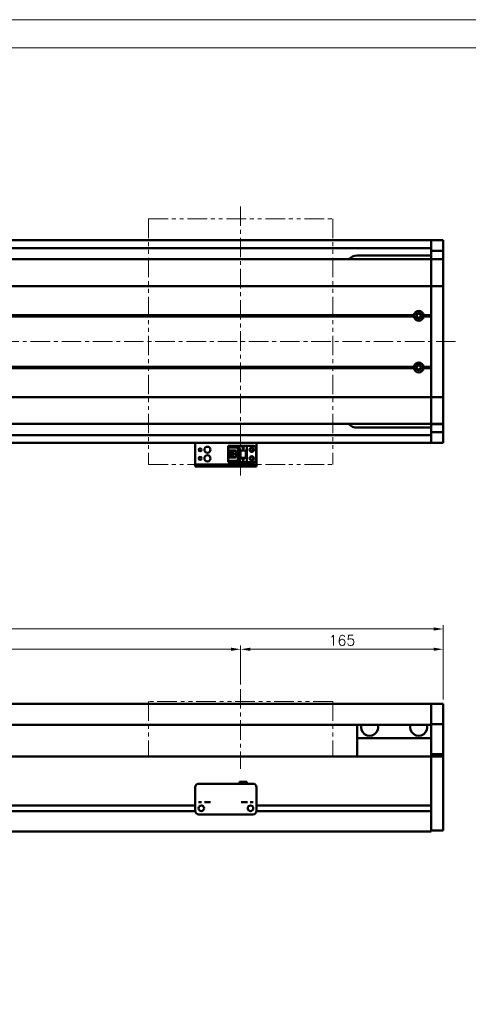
# Model space of a CAD drawing. Header units: millimetres. Extents: x 46891 to 50463, y 6223 to 9884.
# Tile 6 of 7: x 49509 to 49874, y 9083 to 9884. Entities that reach past the tile are written whole.
import ezdxf

# ---------------------------------------------------------------- set-up
doc = ezdxf.new("R2010")
doc.units = ezdxf.units.MM
doc.header["$LTSCALE"] = 0.5
doc.linetypes.add('CENTER', pattern=[50.8, 31.75, -6.35, 6.35, -6.35])
doc.linetypes.add('PHANTOM', pattern=[63.5, 31.75, -6.35, 6.35, -6.35, 6.35, -6.35])
doc.layers.get('0').update_dxf_attribs({"lineweight": 20})
doc.layers.add('1', color=1, linetype='CENTER', lineweight=13)
doc.layers.add('외형선(ISO)', color=7, linetype='Continuous', lineweight=50)
doc.styles.add('DSR TEXT', font='romans.shx', dxfattribs={"bigfont": 'whgtxt.shx'})
doc.styles.get("Standard").update_dxf_attribs({"font": 'romans.shx', "bigfont": 'whgtxt.shx'})
doc.dimstyles.new('DSR', dxfattribs={"dimscale": 2, "dimtxt": 3, "dimasz": 3, "dimexe": 0.5, "dimexo": 0.5, "dimgap": 0.5, "dimtad": 1, "dimdsep": 46, "dimtxsty": 'Standard', "dimcen": 2.5, "dimclrd": 4, "dimclre": 4, "dimclrt": 2, "dimadec": 0, "dimazin": 2, "dimtfac": 1, "dimtmove": 0, "dimatfit": 3, "dimfxl": 0, "dimlwd": -1, "dimlwe": -1, "dimarcsym": 0})

# ---------------------------------------------------------------- blocks, each defined once
blk = doc.blocks.new('A$C1C1952E1')
at = {"color": 1}
blk.add_lwpolyline([(0, 0), (420, 0), (420, 297), (0, 297)], close=True, dxfattribs=at)
at = {"color": 3}
blk.add_lwpolyline([(5, 5), (415, 5), (415, 292), (5, 292)], close=True, dxfattribs=at)
blk = doc.blocks.new('*D82')
at = {"color": 1, "linetype": 'ByBlock'}
for p, q in [((48888.71, 9343.03), (48888.71, 9374.84)), ((48896.51, 9371.84), (49680.91, 9371.84)), ((49688.71, 9343.03), (49688.71, 9374.84))]:
    blk.add_line(p, q, dxfattribs=at)
at = {"color": 1}
for points in [[(48896.51, 9373.14), (48896.51, 9370.54), (48888.71, 9371.84)], [(49680.91, 9373.14), (49680.91, 9370.54), (49688.71, 9371.84)]]:
    blk.add_solid(points, dxfattribs=at)
at = {"layer": 'Defpoints', "color": 0}
for p in [(49688.71, 9371.84), (48888.71, 9339.43), (49688.71, 9339.43)]:
    blk.add_point(p, dxfattribs=at)
at = {"color": 3, "insert": (49288.71, 9379.04), "char_height": 8.4, "attachment_point": 5, "style": 'DSR TEXT'}
blk.add_mtext('STROKE : 800', dxfattribs=at)
blk = doc.blocks.new('*D83')
at = {"color": 1, "linetype": 'ByBlock'}
for p, q in [((49688.71, 9343.03), (49688.71, 9374.84)), ((49696.51, 9371.84), (49845.91, 9371.84)), ((49853.71, 9331.03), (49853.71, 9374.84))]:
    blk.add_line(p, q, dxfattribs=at)
at = {"color": 1}
for points in [[(49696.51, 9373.14), (49696.51, 9370.54), (49688.71, 9371.84)], [(49845.91, 9373.14), (49845.91, 9370.54), (49853.71, 9371.84)]]:
    blk.add_solid(points, dxfattribs=at)
at = {"layer": 'Defpoints', "color": 0}
for p in [(49853.71, 9371.84), (49688.71, 9339.43), (49853.71, 9327.43)]:
    blk.add_point(p, dxfattribs=at)
at = {"color": 3, "insert": (49771.21, 9379.04), "char_height": 8.4, "attachment_point": 5, "style": 'DSR TEXT'}
blk.add_mtext('165', dxfattribs=at)
blk = doc.blocks.new('*D84')
at = {"color": 1, "linetype": 'ByBlock'}
for p, q in [((48683.71, 9331.03), (48683.71, 9391.33)), ((49845.91, 9388.33), (48691.51, 9388.33)), ((49853.71, 9331.03), (49853.71, 9391.33))]:
    blk.add_line(p, q, dxfattribs=at)
at = {"color": 1}
for points in [[(48691.51, 9389.63), (48691.51, 9387.03), (48683.71, 9388.33)], [(49845.91, 9389.63), (49845.91, 9387.03), (49853.71, 9388.33)]]:
    blk.add_solid(points, dxfattribs=at)
at = {"layer": 'Defpoints', "color": 0}
for p in [(48683.71, 9388.33), (48683.71, 9327.43), (49853.71, 9327.43)]:
    blk.add_point(p, dxfattribs=at)
at = {"color": 3, "insert": (49268.71, 9395.53), "char_height": 8.4, "attachment_point": 5, "style": 'DSR TEXT'}
blk.add_mtext('1170', dxfattribs=at)

msp = doc.modelspace()

# ---------------------------------------------------------------- linework, layer by layer
at = {"color": 6, "linetype": 'PHANTOM'}
for p, q in [((49613.71073, 9722.2047), (49763.71073, 9722.2047)), ((49613.71073, 9722.2047), (49613.71073, 9522.2047)), ((49763.71073, 9722.2047), (49763.71073, 9522.2047)), ((49613.71073, 9522.2047), (49763.71073, 9522.2047)), ((49763.71073, 9329.43175), (49613.71073, 9329.43175)), ((49613.71073, 9329.43175), (49613.71073, 9284.43175)), ((49763.71073, 9329.43175), (49763.71073, 9284.43175))]:
    msp.add_line(p, q, dxfattribs=at)
at = {"layer": '1'}
for p, q in [((49688.71073, 9732.2047), (49688.71073, 9512.2047)), ((49863.71073, 9622.2047), (48673.71073, 9622.2047)), ((49688.71073, 9339.43175), (49688.71073, 9274.43175))]:
    msp.add_line(p, q, dxfattribs=at)
at = {"layer": '외형선(ISO)'}
for p, q in [((48963.71073, 9704.7047), (49843.71073, 9704.7047)), ((49843.71073, 9701.7047), (49843.71073, 9704.7047)), ((49843.71073, 9704.7047), (49853.71073, 9704.7047)), ((49843.71073, 9704.7047), (49843.71073, 9701.7047)), ((49853.71073, 9701.7047), (49853.71073, 9704.7047)), ((48963.71073, 9698.2047), (49843.71073, 9698.2047)), ((49843.71073, 9701.7047), (49843.71073, 9699.2047)), ((49843.71073, 9698.7651), (49843.71073, 9701.7047)), ((49843.71073, 9695.96506), (49843.71073, 9698.7651)), ((49853.71073, 9701.7047), (49853.71073, 9698.7651)), ((49853.71073, 9698.7651), (49853.71073, 9695.96506)), ((49843.71073, 9689.2047), (48693.71073, 9689.2047)), ((49783.71073, 9692.2047), (49843.71073, 9692.2047)), ((49843.71073, 9689.27136), (49843.71073, 9695.96506)), ((49843.71073, 9695.96506), (49853.71073, 9695.96506)), ((49843.71073, 9689.2047), (49843.71073, 9689.27136)), ((49843.71073, 9689.27136), (49853.71073, 9689.27136)), ((49843.71073, 9689.2047), (49843.71073, 9686.50834)), ((49843.71073, 9689.2047), (49853.71073, 9689.2047)), ((49843.71073, 9686.50834), (49843.71073, 9689.2047)), ((49853.71073, 9695.96506), (49853.71073, 9689.27136)), ((49853.71073, 9689.27136), (49853.71073, 9689.2047)), ((49853.71073, 9686.50834), (49853.71073, 9689.2047)), ((49843.71073, 9686.50834), (49843.71073, 9667.90022)), ((49843.71073, 9667.90022), (49843.71073, 9686.50834)), ((49853.71073, 9667.90022), (49853.71073, 9686.50834)), ((49843.71073, 9667.43211), (48693.71073, 9667.43211)), ((49843.71073, 9667.43211), (49843.71073, 9667.90022)), ((49843.71073, 9667.90022), (49843.71073, 9667.43211)), ((49843.71073, 9667.43211), (49843.71073, 9665.43211)), ((49843.71073, 9667.43211), (49853.71073, 9667.43211)), ((49843.71073, 9665.43211), (49843.71073, 9667.43211)), ((49843.71073, 9578.97729), (49843.71073, 9665.43211)), ((49843.71073, 9665.43211), (49843.71073, 9643.7047)), ((49853.71073, 9667.90022), (49853.71073, 9667.43211)), ((49853.71073, 9665.43211), (49853.71073, 9667.43211)), ((49853.71073, 9665.43211), (49853.71073, 9578.97729)), ((49830.21073, 9643.2047), (48707.21073, 9643.2047)), ((49829.7421, 9643.7047), (48707.67936, 9643.7047)), ((49829.7421, 9642.7047), (48707.67936, 9642.7047)), ((49843.71073, 9643.2047), (49837.21073, 9643.2047)), ((49843.71073, 9643.7047), (49837.67936, 9643.7047)), ((49843.71073, 9642.7047), (49837.67936, 9642.7047)), ((49843.71073, 9642.7047), (49843.71073, 9601.7047)), ((49830.21073, 9601.2047), (48707.21073, 9601.2047)), ((49829.7421, 9601.7047), (48707.67936, 9601.7047)), ((49829.7421, 9600.7047), (48707.67936, 9600.7047)), ((49843.71073, 9601.2047), (49837.21073, 9601.2047)), ((49843.71073, 9601.7047), (49837.67936, 9601.7047)), ((49843.71073, 9600.7047), (49837.67936, 9600.7047)), ((49843.71073, 9600.7047), (49843.71073, 9578.97729)), ((49843.71073, 9576.97729), (48693.71073, 9576.97729)), ((49843.71073, 9578.97729), (49843.71073, 9576.97729)), ((49843.71073, 9576.97729), (49843.71073, 9578.97729)), ((49843.71073, 9576.50918), (49843.71073, 9576.97729)), ((49843.71073, 9576.97729), (49853.71073, 9576.97729)), ((49843.71073, 9576.97729), (49843.71073, 9576.50918)), ((49843.71073, 9576.50918), (49843.71073, 9557.90106)), ((49843.71073, 9557.90106), (49843.71073, 9576.50918)), ((49853.71073, 9576.97729), (49853.71073, 9578.97729)), ((49853.71073, 9576.97729), (49853.71073, 9576.50918)), ((49853.71073, 9557.90106), (49853.71073, 9576.50918)), ((49843.71073, 9555.2047), (48693.71073, 9555.2047)), ((49843.71073, 9552.2047), (49783.71073, 9552.2047)), ((49843.71073, 9557.90106), (49843.71073, 9555.2047)), ((49843.71073, 9555.2047), (49843.71073, 9557.90106)), ((49843.71073, 9555.13805), (49843.71073, 9555.2047)), ((49843.71073, 9555.2047), (49853.71073, 9555.2047)), ((49843.71073, 9548.44434), (49843.71073, 9555.13805)), ((49843.71073, 9555.13805), (49853.71073, 9555.13805)), ((49853.71073, 9555.2047), (49853.71073, 9557.90106)), ((49853.71073, 9555.2047), (49853.71073, 9555.13805)), ((49853.71073, 9555.13805), (49853.71073, 9548.44434)), ((48963.71073, 9546.2047), (49843.71073, 9546.2047)), ((49843.71073, 9545.6443), (49843.71073, 9548.44434)), ((49843.71073, 9548.44434), (49853.71073, 9548.44434)), ((49843.71073, 9542.7047), (49843.71073, 9545.6443)), ((49843.71073, 9545.2047), (49843.71073, 9542.7047)), ((49853.71073, 9548.44434), (49853.71073, 9545.6443)), ((49853.71073, 9545.6443), (49853.71073, 9542.7047)), ((48963.71073, 9539.7047), (49843.71073, 9539.7047)), ((49651.71073, 9539.7047), (49651.71073, 9537.70472)), ((49651.71073, 9522.80472), (49651.71073, 9537.70472)), ((49678.51073, 9537.40472), (49687.71073, 9537.40472)), ((49678.51073, 9536.60472), (49678.51073, 9537.40472)), ((49686.81073, 9536.60472), (49678.51073, 9536.60472)), ((49678.51073, 9536.10472), (49678.51073, 9536.60472)), ((49678.51073, 9536.10472), (49678.51073, 9533.50472)), ((49686.31073, 9536.10472), (49678.51073, 9536.10472)), ((49686.81073, 9536.60472), (49686.31073, 9536.10472)), ((49686.31073, 9525.30472), (49686.31073, 9536.10472)), ((49686.81073, 9524.80472), (49686.81073, 9536.60472)), ((49687.71073, 9537.40473), (49687.71073, 9533.70473)), ((49687.71073, 9537.40473), (49693.71073, 9537.40473)), ((49690.11073, 9535.90473), (49690.71073, 9534.70473)), ((49690.31073, 9535.90473), (49690.11073, 9535.90473)), ((49690.31073, 9536.30473), (49690.31073, 9535.90473)), ((49691.11073, 9536.30473), (49690.31073, 9536.30473)), ((49690.71073, 9534.70473), (49691.31073, 9535.90473)), ((49691.11073, 9535.90473), (49691.11073, 9536.30473)), ((49691.31073, 9535.90473), (49691.11073, 9535.90473)), ((49693.71073, 9537.40473), (49693.71073, 9533.70473)), ((49699.21073, 9537.40471), (49693.71073, 9537.40471)), ((49701.71073, 9537.70472), (49701.71073, 9539.7047)), ((49701.71073, 9537.70472), (49701.71073, 9522.80472)), ((49843.71073, 9539.7047), (49843.71073, 9542.7047)), ((49843.71073, 9542.7047), (49843.71073, 9539.7047)), ((49843.71073, 9539.7047), (49853.71073, 9539.7047)), ((49853.71073, 9539.7047), (49853.71073, 9542.7047)), ((49678.51073, 9533.50472), (49678.51073, 9527.90472)), ((49684.71073, 9533.50472), (49678.51073, 9533.50472)), ((49678.51073, 9527.90472), (49678.51073, 9525.30472)), ((49678.51073, 9527.90472), (49684.71073, 9527.90472)), ((49679.81073, 9527.90472), (49679.81073, 9533.50472)), ((49680.31073, 9533.15472), (49680.31073, 9533.50472)), ((49684.71073, 9533.15472), (49680.31073, 9533.15472)), ((49680.31073, 9533.15471), (49680.31073, 9528.25471)), ((49680.31073, 9528.25472), (49684.71073, 9528.25472)), ((49680.31073, 9527.90472), (49680.31073, 9528.25472)), ((49683.11073, 9531.50472), (49681.27073, 9531.50472)), ((49681.27073, 9531.50472), (49681.27073, 9529.90472)), ((49681.27073, 9529.90472), (49683.11073, 9529.90472)), ((49683.11073, 9529.90472), (49683.11073, 9531.50472)), ((49684.71073, 9527.90472), (49684.71073, 9533.50472)), ((49687.71073, 9533.70473), (49693.71073, 9533.70473)), ((49687.71073, 9527.70473), (49687.71073, 9533.70472)), ((49688.21073, 9533.70472), (49687.71073, 9533.70472)), ((49688.21073, 9533.70472), (49688.51073, 9533.70472)), ((49688.21073, 9527.70473), (49688.21073, 9533.70472)), ((49688.51073, 9533.70472), (49692.91073, 9533.70472)), ((49688.51073, 9533.70472), (49688.51073, 9527.70473)), ((49692.91073, 9527.70473), (49692.91073, 9533.70472)), ((49692.91073, 9533.70472), (49693.21073, 9533.70472)), ((49693.71073, 9533.70472), (49693.21073, 9533.70472)), ((49693.21073, 9533.70472), (49693.21073, 9527.70473)), ((49693.71073, 9527.70473), (49693.71073, 9533.70472)), ((49701.21073, 9535.40471), (49701.21073, 9526.00471)), ((49651.71073, 9522.30474), (49651.71073, 9522.80472)), ((49651.71073, 9522.30474), (49651.71073, 9520.70474)), ((49651.71073, 9520.70472), (49651.71073, 9520.70474)), ((49651.71073, 9520.70472), (49701.71073, 9520.70472)), ((49654.71073, 9522.30475), (49698.71073, 9522.30475)), ((49654.71073, 9520.70475), (49698.71073, 9520.70475)), ((49678.51073, 9524.80472), (49678.51073, 9525.30472)), ((49678.51073, 9525.30472), (49686.31073, 9525.30472)), ((49678.51073, 9524.80472), (49686.81073, 9524.80472)), ((49678.51073, 9524.00472), (49678.51073, 9524.80472)), ((49678.51073, 9524.00472), (49687.71073, 9524.00472)), ((49678.51073, 9524.0047), (49693.71073, 9524.0047)), ((49686.81073, 9524.80472), (49686.31073, 9525.30472)), ((49687.71073, 9527.70473), (49687.71073, 9524.00473)), ((49687.71073, 9527.70473), (49693.71073, 9527.70473)), ((49687.71073, 9524.00473), (49693.71073, 9524.00473)), ((49690.11073, 9526.30473), (49690.71073, 9525.10473)), ((49690.31073, 9526.30473), (49690.11073, 9526.30473)), ((49690.31073, 9526.70473), (49690.31073, 9526.30473)), ((49691.11073, 9526.70473), (49690.31073, 9526.70473)), ((49690.71073, 9525.10473), (49691.31073, 9526.30473)), ((49691.11073, 9526.30473), (49691.11073, 9526.70473)), ((49691.31073, 9526.30473), (49691.11073, 9526.30473)), ((49693.71073, 9527.70473), (49693.71073, 9524.00473)), ((49693.71073, 9524.00473), (49693.71073, 9524.00471)), ((49699.21073, 9524.00471), (49693.71073, 9524.00471)), ((49701.71073, 9522.80472), (49701.71073, 9522.30474)), ((49701.71073, 9520.70474), (49701.71073, 9522.30474)), ((49843.71073, 9327.43175), (48963.71073, 9327.43175)), ((49843.71073, 9327.43175), (49843.71073, 9325.43175)), ((49843.71073, 9327.43175), (49853.71073, 9327.43175)), ((49843.71073, 9325.43175), (49843.71073, 9327.43175)), ((49843.71073, 9323.91903), (49843.71073, 9325.43175)), ((49843.71073, 9325.43175), (49843.71073, 9323.91903)), ((49843.71073, 9323.42005), (49843.71073, 9323.91903)), ((49843.71073, 9323.91903), (49843.71073, 9323.42005)), ((49843.71073, 9323.42005), (49843.71073, 9321.87947)), ((49843.71073, 9321.87947), (49843.71073, 9323.42005)), ((49843.71073, 9321.87947), (49843.71073, 9318.89487)), ((49843.71073, 9318.89487), (49843.71073, 9321.87947)), ((49853.71073, 9325.43175), (49853.71073, 9327.43175)), ((49853.71073, 9325.43175), (49853.71073, 9323.91903)), ((49853.71073, 9323.91903), (49853.71073, 9323.42005)), ((49853.71073, 9321.87947), (49853.71073, 9323.42005)), ((49853.71073, 9318.89487), (49853.71073, 9321.87947)), ((49843.71073, 9311.11743), (49843.71073, 9318.89487)), ((49843.71073, 9318.89487), (49843.71073, 9311.11743)), ((49853.71073, 9318.89487), (49853.71073, 9311.11743)), ((49843.71073, 9310.43175), (48963.71073, 9310.43175)), ((49783.71073, 9310.43175), (49783.71073, 9299.43175)), ((49843.71073, 9310.75845), (49843.71073, 9311.11743)), ((49843.71073, 9286.35481), (49843.71073, 9310.75845)), ((49843.71073, 9310.75845), (49853.71073, 9310.75845)), ((49853.71073, 9311.11743), (49853.71073, 9310.75845)), ((49853.71073, 9310.75845), (49853.71073, 9286.35481)), ((49783.71073, 9299.43175), (49843.71073, 9299.43175)), ((49783.71073, 9284.43175), (49783.71073, 9299.43175)), ((48893.71073, 9284.43175), (49843.71073, 9284.43175)), ((49843.71073, 9284.43175), (49843.71073, 9286.35481)), ((49843.71073, 9286.35481), (49853.71073, 9286.35481)), ((49843.71073, 9281.43175), (49843.71073, 9284.43175)), ((49843.71073, 9284.43175), (49843.71073, 9281.43175)), ((49843.71073, 9284.43175), (49853.71073, 9284.43175)), ((49843.71073, 9281.43175), (49843.71073, 9244.88175)), ((49843.71073, 9229.67439), (49843.71073, 9281.43175)), ((49853.71073, 9286.35481), (49853.71073, 9284.43175)), ((49853.71073, 9281.43175), (49853.71073, 9284.43175)), ((49853.71073, 9281.43175), (49853.71073, 9229.67439)), ((49687.71073, 9263.93194), (49687.71073, 9262.43195)), ((49687.71073, 9263.93194), (49693.71073, 9263.93194)), ((49693.71073, 9263.93194), (49693.71073, 9262.43195)), ((49651.71073, 9249.43195), (49651.71073, 9259.43195)), ((49654.71073, 9262.43195), (49698.71073, 9262.43195)), ((49701.71073, 9259.43195), (49701.71073, 9249.43195)), ((49651.71073, 9249.43195), (49651.71073, 9247.43194)), ((49651.71073, 9247.43192), (49651.71073, 9247.43194)), ((49651.71073, 9246.93191), (49651.71073, 9247.43192)), ((49701.71073, 9247.43194), (49701.71073, 9249.43195)), ((49701.71073, 9247.43194), (49701.71073, 9247.43192)), ((49701.71073, 9247.43192), (49701.71073, 9246.93191)), ((48947.70028, 9240.18175), (49651.72118, 9240.18175)), ((48947.71073, 9244.68175), (49651.71073, 9244.68175)), ((49651.71073, 9240.43191), (49651.71073, 9246.93191)), ((49656.68392, 9244.68175), (49656.73754, 9244.68175)), ((49696.68392, 9244.68175), (49696.73754, 9244.68175)), ((49701.70028, 9240.18175), (49843.71073, 9240.18175)), ((49701.71073, 9246.93191), (49701.71073, 9240.43191)), ((49701.71073, 9244.68175), (49843.71073, 9244.68175)), ((49843.71073, 9239.98175), (49843.71073, 9229.67439)), ((49654.71073, 9237.43191), (49698.71073, 9237.43191)), ((48693.71073, 9223.43175), (49843.71073, 9223.43175)), ((49843.71073, 9227.55307), (49843.71073, 9229.67439)), ((49843.71073, 9229.67439), (49843.71073, 9227.55307)), ((49843.71073, 9227.55307), (49843.71073, 9223.43175)), ((49843.71073, 9224.43175), (49843.71073, 9227.55307)), ((49843.71073, 9224.43175), (49853.71073, 9224.43175)), ((49853.71073, 9227.55307), (49853.71073, 9229.67439)), ((49853.71073, 9227.55307), (49853.71073, 9224.43175))]:
    msp.add_line(p, q, dxfattribs=at)
for centre, radius in [((49833.71073, 9643.2047), 2.25), ((49833.71073, 9643.2047), 1.621), ((49833.71073, 9601.2047), 2.25), ((49833.71073, 9601.2047), 1.621), ((49661.71073, 9534.2047), 2.5), ((49697.71073, 9534.20471), 1.75), ((49655.71073, 9534.2047), 1.2295), ((49655.71073, 9527.2047), 1.2295), ((49661.71073, 9527.2047), 2.5), ((49697.71073, 9527.20471), 1.75), ((49697.71073, 9534.2047), 1.2295), ((49697.71073, 9527.2047), 1.2295), ((49656.71073, 9242.43191), 2.25), ((49696.71073, 9242.43191), 2.25)]:
    msp.add_circle(centre, radius, dxfattribs=at)
for centre, radius, start, end in [((49783.71073, 9682.2047), 10, 90, 135.57299615), ((49833.71073, 9643.2047), 4, 7.18075578, 172.81924422), ((49833.71073, 9643.2047), 4, 187.18075578, 352.81924422), ((49833.71073, 9601.2047), 4, 7.18075578, 172.81924422), ((49833.71073, 9601.2047), 4, 187.18075589, 352.81924411), ((49783.71073, 9562.2047), 10, 224.42700414, 270), ((49699.21073, 9535.40471), 2, 0, 90), ((49699.21073, 9526.00471), 2, 270, 0), ((49793.71073, 9308.43175), 7, 163.3984504, 16.6015496), ((49833.71073, 9308.43175), 7, 163.3984504, 16.6015496), ((49654.71073, 9259.43195), 3, 90, 180), ((49698.71073, 9259.43195), 3, 0, 90), ((49654.71073, 9240.43191), 3, 180, 270), ((49698.71073, 9240.43191), 3, 270, 0)]:
    msp.add_arc(centre, radius, start, end, dxfattribs=at)
for centre, major_axis, start_param, end_param in [((49654.71073, 9522.30474), (-3, 0), 4.71238898, 6.28300733), ((49654.71073, 9520.70474), (-3, 0), 4.71221136, 6.282830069), ((49698.71073, 9520.70474), (3, 0), 6.283007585, 7.853981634), ((49698.71073, 9522.30474), (3, 0), 6.282830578, 7.853804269), ((49655.71073, 9247.43194), (-1.2295, 0), 3.138644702, 6.280237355), ((49661.71073, 9247.43194), (-2.5, 0), 3.141534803, 6.283127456), ((49691.71073, 9247.43194), (-2.5, 0), 3.143429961, 6.285022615), ((49697.71073, 9247.43194), (-1.2295, 0), 3.144424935, 6.286017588)]:
    msp.add_ellipse(centre, major_axis=major_axis, ratio=0.00001, start_param=start_param, end_param=end_param, dxfattribs=at)
for points in [[(49830.21073, 9643.2047), (49829.97642, 9643.43901), (49829.7421, 9643.7047)], [(49829.7421, 9642.7047), (49829.97642, 9642.97039), (49830.21073, 9643.2047)], [(49837.67936, 9643.7047), (49837.44504, 9643.43901), (49837.21073, 9643.2047)], [(49837.21073, 9643.2047), (49837.44504, 9642.97039), (49837.67936, 9642.7047)], [(49830.21073, 9601.2047), (49829.97642, 9601.43901), (49829.7421, 9601.7047)], [(49829.7421, 9600.7047), (49829.97642, 9600.97039), (49830.21073, 9601.2047)], [(49837.67936, 9601.7047), (49837.44504, 9601.43901), (49837.21073, 9601.2047)], [(49837.21073, 9601.2047), (49837.44504, 9600.97039), (49837.67936, 9600.7047)]]:
    msp.add_open_spline(points, degree=2, dxfattribs=at)

# ---------------------------------------------------------------- block references
at = {"xscale": 4.563000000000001, "yscale": 4.563000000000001, "zscale": 4.563000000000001}
msp.add_blockref('A$C1C1952E1', (48546.67132, 8528.99552), dxfattribs=at)

# ---------------------------------------------------------------- dimensions: what is measured, and where the dimension line sits
for base, p1, p2, picture, middle in [((48683.71073, 9388.33098), (49853.71073, 9327.43175), (48683.71073, 9327.43175), '*D84', (49268.71073, 9395.53098)), ((49853.71073, 9371.83816), (49688.71073, 9339.43175), (49853.71073, 9327.43175), '*D83', (49771.21073, 9379.03816))]:
    dim = msp.add_linear_dim(base=base, p1=p1, p2=p2, dimstyle='DSR', override={"dimscale": 3, "dimtxt": 2.8, "dimasz": 2.600136, "dimexe": 1, "dimexo": 1.2, "dimgap": 1, "dimdec": 4, "dimtxsty": 'DSR TEXT', "dimclrd": 1, "dimclre": 1, "dimclrt": 3, "dimtdec": 4, "dimtix": 1})
    dim.commit()
    dim.dimension.update_dxf_attribs({"geometry": picture, "text_midpoint": middle})
dim = msp.add_linear_dim(base=(49688.71073, 9371.83816), p1=(48888.71073, 9339.43175), p2=(49688.71073, 9339.43175), text='STROKE : <>', dimstyle='DSR', override={"dimscale": 3, "dimtxt": 2.8, "dimasz": 2.600136, "dimexe": 1, "dimexo": 1.2, "dimgap": 1, "dimdec": 4, "dimtxsty": 'DSR TEXT', "dimclrd": 1, "dimclre": 1, "dimclrt": 3, "dimtdec": 4, "dimtix": 1})
dim.commit()
dim.dimension.update_dxf_attribs({"geometry": '*D82', "text_midpoint": (49288.71073, 9379.03816)})

doc.saveas('drawing.dxf')
